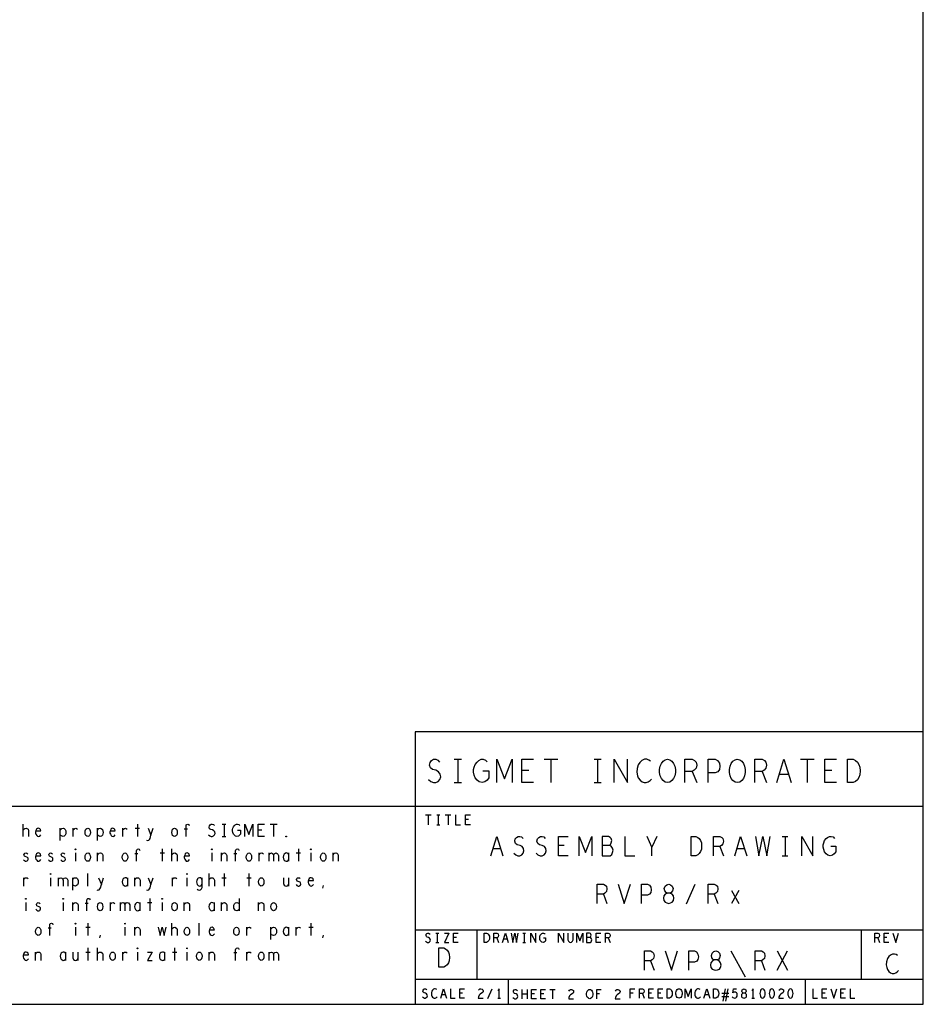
# Model space of a CAD drawing. Extents: x 17.4 to 50.4, y 21.5 to 42.5.
# Tile 9 of 12: x 43.1 to 50.4, y 21.5 to 29.4. Entities that reach past the tile are written whole.
import ezdxf

# ---------------------------------------------------------------- set-up
doc = ezdxf.new("R2010")
doc.units = 0
doc.layers.add('RVP8-TX_d_bas', color=2, linetype='CONTINUOUS')

msp = doc.modelspace()

# ---------------------------------------------------------------- linework, layer by layer
at = {"layer": 'RVP8-TX_d_bas'}
for points in [[(17.43, 21.495), (50.43, 21.495), (50.43, 42.495), (17.43, 42.495), (17.43, 21.495)], [(48.365, 23.285), (48.347, 23.288), (48.33, 23.301), (48.316, 23.319), (48.307, 23.341), (48.302, 23.366), (48.302, 23.392), (48.307, 23.417), (48.316, 23.439), (48.33, 23.457), (48.347, 23.47), (48.365, 23.473), (48.384, 23.47), (48.401, 23.457), (48.415, 23.439), (48.424, 23.417), (48.429, 23.392), (48.429, 23.366), (48.424, 23.341), (48.415, 23.319), (48.401, 23.301), (48.384, 23.288), (48.365, 23.285)], [(48.929, 23.285), (48.911, 23.288), (48.894, 23.301), (48.88, 23.319), (48.871, 23.341), (48.866, 23.366), (48.866, 23.392), (48.871, 23.417), (48.88, 23.439), (48.894, 23.457), (48.911, 23.47), (48.929, 23.473), (48.948, 23.47), (48.965, 23.457), (48.979, 23.439), (48.988, 23.417), (48.993, 23.392), (48.993, 23.366), (48.988, 23.341), (48.979, 23.319), (48.965, 23.301), (48.948, 23.288), (48.929, 23.285)], [(49.818, 23.285), (49.818, 23.473), (49.865, 23.473), (49.884, 23.464), (49.898, 23.451), (49.909, 23.432), (49.919, 23.41), (49.921, 23.379), (49.919, 23.348), (49.909, 23.326), (49.898, 23.307), (49.884, 23.294), (49.865, 23.285), (49.818, 23.285)], [(43.687, 22.85), (43.68, 22.852), (43.672, 22.858), (43.667, 22.87), (43.665, 22.883), (43.667, 22.897), (43.672, 22.908), (43.68, 22.915), (43.687, 22.917), (43.695, 22.915), (43.702, 22.908), (43.707, 22.897), (43.709, 22.883), (43.707, 22.87), (43.702, 22.858), (43.695, 22.852), (43.687, 22.85)], [(44.387, 22.85), (44.38, 22.852), (44.372, 22.858), (44.367, 22.87), (44.365, 22.883), (44.367, 22.897), (44.372, 22.908), (44.38, 22.915), (44.387, 22.917), (44.395, 22.915), (44.402, 22.908), (44.407, 22.897), (44.409, 22.883), (44.407, 22.87), (44.402, 22.858), (44.395, 22.852), (44.387, 22.85)], [(45.287, 22.847), (45.285, 22.848), (45.285, 22.852), (45.287, 22.853), (45.29, 22.852), (45.29, 22.848), (45.287, 22.847)], [(48.556, 22.695), (48.556, 22.851), (48.595, 22.851), (48.61, 22.843), (48.622, 22.833), (48.632, 22.817), (48.639, 22.799), (48.641, 22.773), (48.639, 22.747), (48.632, 22.729), (48.622, 22.713), (48.61, 22.703), (48.595, 22.695), (48.556, 22.695)], [(43.587, 22.743), (43.585, 22.745), (43.585, 22.748), (43.587, 22.75), (43.59, 22.748), (43.59, 22.745), (43.587, 22.743)], [(44.687, 22.743), (44.685, 22.745), (44.685, 22.748), (44.687, 22.75), (44.69, 22.748), (44.69, 22.745), (44.687, 22.743)], [(45.487, 22.743), (45.485, 22.745), (45.485, 22.748), (45.487, 22.75), (45.49, 22.748), (45.49, 22.745), (45.487, 22.743)], [(43.687, 22.65), (43.68, 22.652), (43.672, 22.658), (43.667, 22.67), (43.665, 22.683), (43.667, 22.697), (43.672, 22.708), (43.68, 22.715), (43.687, 22.717), (43.695, 22.715), (43.702, 22.708), (43.707, 22.697), (43.709, 22.683), (43.707, 22.67), (43.702, 22.658), (43.695, 22.652), (43.687, 22.65)], [(43.987, 22.65), (43.98, 22.652), (43.973, 22.658), (43.967, 22.67), (43.965, 22.683), (43.967, 22.697), (43.973, 22.708), (43.98, 22.715), (43.987, 22.717), (43.995, 22.715), (44.002, 22.708), (44.007, 22.697), (44.009, 22.683), (44.007, 22.67), (44.002, 22.658), (43.995, 22.652), (43.987, 22.65)], [(44.987, 22.65), (44.98, 22.652), (44.973, 22.658), (44.967, 22.67), (44.965, 22.683), (44.967, 22.697), (44.973, 22.708), (44.98, 22.715), (44.987, 22.717), (44.995, 22.715), (45.002, 22.708), (45.007, 22.697), (45.009, 22.683), (45.007, 22.67), (45.002, 22.658), (44.995, 22.652), (44.987, 22.65)], [(45.587, 22.65), (45.58, 22.652), (45.572, 22.658), (45.567, 22.67), (45.565, 22.683), (45.567, 22.697), (45.572, 22.708), (45.58, 22.715), (45.587, 22.717), (45.595, 22.715), (45.602, 22.708), (45.607, 22.697), (45.609, 22.683), (45.607, 22.67), (45.602, 22.658), (45.595, 22.652), (45.587, 22.65)], [(43.387, 22.543), (43.385, 22.545), (43.385, 22.548), (43.387, 22.55), (43.39, 22.548), (43.39, 22.545), (43.387, 22.543)], [(44.487, 22.543), (44.485, 22.545), (44.485, 22.548), (44.487, 22.55), (44.49, 22.548), (44.49, 22.545), (44.487, 22.543)], [(45.087, 22.45), (45.08, 22.452), (45.072, 22.458), (45.067, 22.47), (45.065, 22.483), (45.067, 22.497), (45.072, 22.508), (45.08, 22.515), (45.087, 22.517), (45.095, 22.515), (45.102, 22.508), (45.107, 22.497), (45.109, 22.483), (45.107, 22.47), (45.102, 22.458), (45.095, 22.452), (45.087, 22.45)], [(48.375, 22.31), (48.389, 22.313), (48.404, 22.32), (48.414, 22.333), (48.418, 22.352), (48.414, 22.37), (48.402, 22.385), (48.385, 22.393), (48.365, 22.393), (48.354, 22.398), (48.344, 22.411), (48.34, 22.43), (48.346, 22.448), (48.359, 22.461), (48.375, 22.466), (48.391, 22.461), (48.404, 22.448), (48.41, 22.43), (48.406, 22.411), (48.396, 22.398), (48.385, 22.393), (48.365, 22.393), (48.348, 22.385), (48.336, 22.37), (48.332, 22.352), (48.336, 22.333), (48.346, 22.32), (48.361, 22.313), (48.375, 22.31)], [(43.187, 22.343), (43.185, 22.345), (43.185, 22.348), (43.187, 22.35), (43.19, 22.348), (43.19, 22.345), (43.187, 22.343)], [(43.487, 22.343), (43.485, 22.345), (43.485, 22.348), (43.487, 22.35), (43.49, 22.348), (43.49, 22.345), (43.487, 22.343)], [(44.287, 22.343), (44.285, 22.345), (44.285, 22.348), (44.287, 22.35), (44.29, 22.348), (44.29, 22.345), (44.287, 22.343)], [(43.787, 22.25), (43.78, 22.252), (43.772, 22.258), (43.767, 22.27), (43.765, 22.283), (43.767, 22.297), (43.772, 22.308), (43.78, 22.315), (43.787, 22.317), (43.795, 22.315), (43.802, 22.308), (43.807, 22.297), (43.809, 22.283), (43.807, 22.27), (43.802, 22.258), (43.795, 22.252), (43.787, 22.25)], [(44.387, 22.25), (44.38, 22.252), (44.372, 22.258), (44.367, 22.27), (44.365, 22.283), (44.367, 22.297), (44.372, 22.308), (44.38, 22.315), (44.387, 22.317), (44.395, 22.315), (44.402, 22.308), (44.407, 22.297), (44.409, 22.283), (44.407, 22.27), (44.402, 22.258), (44.395, 22.252), (44.387, 22.25)], [(45.187, 22.25), (45.18, 22.252), (45.172, 22.258), (45.167, 22.27), (45.165, 22.283), (45.167, 22.297), (45.172, 22.308), (45.18, 22.315), (45.187, 22.317), (45.195, 22.315), (45.202, 22.308), (45.207, 22.297), (45.209, 22.283), (45.207, 22.27), (45.202, 22.258), (45.195, 22.252), (45.187, 22.25)], [(43.287, 22.05), (43.28, 22.052), (43.272, 22.058), (43.267, 22.07), (43.265, 22.083), (43.267, 22.097), (43.272, 22.108), (43.28, 22.115), (43.287, 22.117), (43.295, 22.115), (43.302, 22.108), (43.307, 22.097), (43.309, 22.083), (43.307, 22.07), (43.302, 22.058), (43.295, 22.052), (43.287, 22.05)], [(43.587, 22.143), (43.585, 22.145), (43.585, 22.148), (43.587, 22.15), (43.59, 22.148), (43.59, 22.145), (43.587, 22.143)], [(43.987, 22.143), (43.985, 22.145), (43.985, 22.148), (43.987, 22.15), (43.99, 22.148), (43.99, 22.145), (43.987, 22.143)], [(44.487, 22.05), (44.48, 22.052), (44.473, 22.058), (44.467, 22.07), (44.465, 22.083), (44.467, 22.097), (44.473, 22.108), (44.48, 22.115), (44.487, 22.117), (44.495, 22.115), (44.502, 22.108), (44.507, 22.097), (44.509, 22.083), (44.507, 22.07), (44.502, 22.058), (44.495, 22.052), (44.487, 22.05)], [(44.887, 22.05), (44.88, 22.052), (44.872, 22.058), (44.867, 22.07), (44.865, 22.083), (44.867, 22.097), (44.872, 22.108), (44.88, 22.115), (44.887, 22.117), (44.895, 22.115), (44.902, 22.108), (44.907, 22.097), (44.909, 22.083), (44.907, 22.07), (44.902, 22.058), (44.895, 22.052), (44.887, 22.05)], [(46.887, 21.995), (46.887, 22.07), (46.906, 22.07), (46.914, 22.066), (46.919, 22.061), (46.924, 22.054), (46.928, 22.045), (46.929, 22.032), (46.928, 22.02), (46.924, 22.011), (46.919, 22.004), (46.914, 21.999), (46.906, 21.995), (46.887, 21.995)], [(44.087, 21.943), (44.085, 21.945), (44.085, 21.948), (44.087, 21.95), (44.09, 21.948), (44.09, 21.945), (44.087, 21.943)], [(44.487, 21.943), (44.485, 21.945), (44.485, 21.948), (44.487, 21.95), (44.49, 21.948), (44.49, 21.945), (44.487, 21.943)], [(46.521, 21.795), (46.521, 21.951), (46.56, 21.951), (46.575, 21.943), (46.587, 21.933), (46.597, 21.917), (46.604, 21.899), (46.606, 21.873), (46.604, 21.847), (46.597, 21.829), (46.587, 21.813), (46.575, 21.803), (46.56, 21.795), (46.521, 21.795)], [(43.887, 21.85), (43.88, 21.852), (43.872, 21.858), (43.867, 21.87), (43.865, 21.883), (43.867, 21.897), (43.872, 21.908), (43.88, 21.915), (43.887, 21.917), (43.895, 21.915), (43.902, 21.908), (43.907, 21.897), (43.909, 21.883), (43.907, 21.87), (43.902, 21.858), (43.895, 21.852), (43.887, 21.85)], [(44.587, 21.85), (44.58, 21.852), (44.572, 21.858), (44.567, 21.87), (44.565, 21.883), (44.567, 21.897), (44.572, 21.908), (44.58, 21.915), (44.587, 21.917), (44.595, 21.915), (44.602, 21.908), (44.607, 21.897), (44.609, 21.883), (44.607, 21.87), (44.602, 21.858), (44.595, 21.852), (44.587, 21.85)], [(45.087, 21.85), (45.08, 21.852), (45.072, 21.858), (45.067, 21.87), (45.065, 21.883), (45.067, 21.897), (45.072, 21.908), (45.08, 21.915), (45.087, 21.917), (45.095, 21.915), (45.102, 21.908), (45.107, 21.897), (45.109, 21.883), (45.107, 21.87), (45.102, 21.858), (45.095, 21.852), (45.087, 21.85)], [(48.755, 21.77), (48.769, 21.773), (48.784, 21.78), (48.794, 21.793), (48.798, 21.812), (48.794, 21.83), (48.782, 21.845), (48.765, 21.853), (48.745, 21.853), (48.734, 21.858), (48.724, 21.871), (48.72, 21.89), (48.726, 21.908), (48.739, 21.921), (48.755, 21.926), (48.771, 21.921), (48.784, 21.908), (48.79, 21.89), (48.786, 21.871), (48.776, 21.858), (48.765, 21.853), (48.745, 21.853), (48.728, 21.845), (48.716, 21.83), (48.712, 21.812), (48.716, 21.793), (48.726, 21.78), (48.741, 21.773), (48.755, 21.77)], [(47.738, 21.54), (47.731, 21.541), (47.724, 21.546), (47.718, 21.554), (47.715, 21.562), (47.713, 21.572), (47.713, 21.582), (47.715, 21.592), (47.718, 21.601), (47.724, 21.609), (47.731, 21.614), (47.738, 21.615), (47.745, 21.614), (47.752, 21.609), (47.758, 21.601), (47.761, 21.592), (47.763, 21.582), (47.763, 21.572), (47.761, 21.562), (47.758, 21.554), (47.752, 21.546), (47.745, 21.541), (47.738, 21.54)], [(48.362, 21.545), (48.362, 21.62), (48.381, 21.62), (48.389, 21.616), (48.394, 21.611), (48.399, 21.604), (48.403, 21.595), (48.404, 21.582), (48.403, 21.57), (48.399, 21.561), (48.394, 21.554), (48.389, 21.549), (48.381, 21.545), (48.362, 21.545)], [(48.458, 21.545), (48.451, 21.546), (48.444, 21.551), (48.438, 21.559), (48.435, 21.568), (48.433, 21.578), (48.433, 21.588), (48.435, 21.598), (48.438, 21.606), (48.444, 21.614), (48.451, 21.619), (48.458, 21.62), (48.465, 21.619), (48.472, 21.614), (48.478, 21.606), (48.481, 21.598), (48.483, 21.588), (48.483, 21.578), (48.481, 21.568), (48.478, 21.559), (48.472, 21.551), (48.465, 21.546), (48.458, 21.545)], [(48.737, 21.545), (48.737, 21.62), (48.756, 21.62), (48.764, 21.616), (48.769, 21.611), (48.774, 21.604), (48.778, 21.595), (48.779, 21.582), (48.778, 21.57), (48.774, 21.561), (48.769, 21.554), (48.764, 21.549), (48.756, 21.545), (48.737, 21.545)], [(48.983, 21.545), (48.99, 21.546), (48.997, 21.55), (49.002, 21.556), (49.004, 21.565), (49.002, 21.574), (48.996, 21.581), (48.988, 21.585), (48.978, 21.585), (48.973, 21.588), (48.968, 21.594), (48.966, 21.602), (48.969, 21.611), (48.976, 21.618), (48.983, 21.62), (48.99, 21.618), (48.997, 21.611), (49, 21.602), (48.998, 21.594), (48.993, 21.588), (48.988, 21.585), (48.978, 21.585), (48.97, 21.581), (48.964, 21.574), (48.962, 21.565), (48.964, 21.556), (48.969, 21.55), (48.976, 21.546), (48.983, 21.545)], [(49.133, 21.62), (49.126, 21.618), (49.12, 21.611), (49.116, 21.604), (49.113, 21.594), (49.112, 21.582), (49.113, 21.571), (49.116, 21.561), (49.12, 21.554), (49.126, 21.547), (49.133, 21.545), (49.14, 21.547), (49.146, 21.554), (49.15, 21.561), (49.153, 21.571), (49.154, 21.582), (49.153, 21.594), (49.15, 21.604), (49.146, 21.611), (49.14, 21.618), (49.133, 21.62)], [(49.208, 21.62), (49.201, 21.618), (49.195, 21.611), (49.191, 21.604), (49.188, 21.594), (49.187, 21.582), (49.188, 21.571), (49.191, 21.561), (49.195, 21.554), (49.201, 21.547), (49.208, 21.545), (49.215, 21.547), (49.221, 21.554), (49.225, 21.561), (49.228, 21.571), (49.229, 21.582), (49.228, 21.594), (49.225, 21.604), (49.221, 21.611), (49.215, 21.618), (49.208, 21.62)], [(49.358, 21.62), (49.351, 21.618), (49.345, 21.611), (49.341, 21.604), (49.338, 21.594), (49.337, 21.582), (49.338, 21.571), (49.341, 21.561), (49.345, 21.554), (49.351, 21.547), (49.358, 21.545), (49.365, 21.547), (49.371, 21.554), (49.375, 21.561), (49.378, 21.571), (49.379, 21.582), (49.378, 21.594), (49.375, 21.604), (49.371, 21.611), (49.365, 21.618), (49.358, 21.62)]]:
    msp.add_lwpolyline(points, close=True, dxfattribs=at)
for points in [[(50.43, 23.695), (46.33, 23.695), (46.33, 21.495), (46.33, 21.495)], [(46.436, 23.31), (46.455, 23.294), (46.476, 23.285), (46.495, 23.285), (46.514, 23.294), (46.528, 23.31), (46.535, 23.332), (46.53, 23.354), (46.518, 23.373), (46.497, 23.385), (46.469, 23.392), (46.453, 23.404), (46.446, 23.426), (46.45, 23.448), (46.462, 23.464), (46.478, 23.473), (46.495, 23.473), (46.511, 23.467), (46.525, 23.451)], [(46.645, 23.473), (46.702, 23.473)], [(46.673, 23.473), (46.673, 23.285)], [(46.876, 23.379), (46.923, 23.379), (46.923, 23.323), (46.909, 23.304), (46.892, 23.291), (46.869, 23.285), (46.845, 23.291), (46.829, 23.304), (46.814, 23.323), (46.805, 23.345), (46.8, 23.37), (46.8, 23.392), (46.805, 23.41), (46.814, 23.432), (46.829, 23.451), (46.843, 23.464), (46.861, 23.473), (46.878, 23.473), (46.897, 23.467), (46.911, 23.454)], [(46.988, 23.285), (46.988, 23.473), (47.049, 23.316), (47.111, 23.473), (47.111, 23.285)], [(47.285, 23.285), (47.19, 23.285), (47.19, 23.473), (47.285, 23.473)], [(47.371, 23.473), (47.48, 23.473)], [(47.425, 23.473), (47.425, 23.285)], [(47.773, 23.473), (47.83, 23.473)], [(47.801, 23.473), (47.801, 23.285)], [(47.935, 23.285), (47.935, 23.473), (48.044, 23.285), (48.044, 23.473)], [(48.229, 23.457), (48.215, 23.467), (48.199, 23.473), (48.18, 23.473), (48.159, 23.464), (48.142, 23.448), (48.13, 23.429), (48.121, 23.398), (48.119, 23.37), (48.123, 23.341), (48.13, 23.323), (48.145, 23.304), (48.161, 23.291), (48.177, 23.285), (48.194, 23.285), (48.21, 23.291), (48.225, 23.301), (48.236, 23.313)], [(48.506, 23.285), (48.506, 23.473), (48.565, 23.473), (48.584, 23.464), (48.596, 23.451), (48.601, 23.426), (48.596, 23.401), (48.582, 23.385), (48.565, 23.376), (48.506, 23.376)], [(48.694, 23.285), (48.694, 23.473), (48.751, 23.473), (48.77, 23.464), (48.784, 23.442), (48.789, 23.417), (48.784, 23.392), (48.772, 23.373), (48.751, 23.363), (48.694, 23.363)], [(49.07, 23.285), (49.07, 23.473), (49.129, 23.473), (49.148, 23.464), (49.16, 23.451), (49.165, 23.426), (49.16, 23.401), (49.146, 23.385), (49.129, 23.376), (49.07, 23.376)], [(49.247, 23.285), (49.305, 23.473), (49.364, 23.285)], [(49.439, 23.473), (49.548, 23.473)], [(49.493, 23.473), (49.493, 23.285)], [(49.729, 23.285), (49.634, 23.285), (49.634, 23.473), (49.729, 23.473)], [(47.247, 23.382), (47.19, 23.382)], [(48.565, 23.376), (48.601, 23.285)], [(49.129, 23.376), (49.165, 23.285)], [(49.691, 23.382), (49.634, 23.382)], [(49.343, 23.351), (49.268, 23.351)], [(46.645, 23.285), (46.702, 23.285)], [(47.773, 23.285), (47.83, 23.285)], [(40.43, 21.495), (40.43, 23.095), (44.23, 23.095), (50.43, 23.095)], [(46.412, 23.025), (46.458, 23.025)], [(46.435, 23.025), (46.435, 22.945)], [(46.503, 23.025), (46.527, 23.025)], [(46.515, 23.025), (46.515, 22.945)], [(46.572, 23.025), (46.618, 23.025)], [(46.595, 23.025), (46.595, 22.945)], [(46.655, 23.025), (46.655, 22.945), (46.695, 22.945)], [(46.775, 22.945), (46.735, 22.945), (46.735, 23.025), (46.775, 23.025)], [(46.759, 22.986), (46.735, 22.986)], [(43.166, 22.85), (43.166, 22.95)], [(43.166, 22.902), (43.172, 22.91), (43.179, 22.915), (43.189, 22.917), (43.196, 22.915), (43.205, 22.908), (43.209, 22.898), (43.209, 22.85)], [(43.269, 22.895), (43.309, 22.895), (43.305, 22.907), (43.299, 22.913), (43.29, 22.917), (43.281, 22.915), (43.274, 22.91), (43.269, 22.898), (43.266, 22.888), (43.266, 22.878), (43.269, 22.868), (43.275, 22.858), (43.282, 22.852), (43.291, 22.85), (43.3, 22.853), (43.309, 22.863)], [(43.465, 22.817), (43.465, 22.917)], [(43.465, 22.902), (43.471, 22.91), (43.477, 22.915), (43.487, 22.917), (43.496, 22.915), (43.505, 22.907), (43.509, 22.895), (43.51, 22.883), (43.509, 22.872), (43.505, 22.86), (43.497, 22.853), (43.487, 22.85), (43.479, 22.852), (43.47, 22.857), (43.465, 22.863)], [(43.57, 22.85), (43.57, 22.917)], [(43.57, 22.903), (43.576, 22.91), (43.582, 22.915), (43.591, 22.917), (43.597, 22.915), (43.605, 22.91)], [(43.765, 22.817), (43.765, 22.917)], [(43.765, 22.902), (43.771, 22.91), (43.777, 22.915), (43.787, 22.917), (43.796, 22.915), (43.805, 22.907), (43.809, 22.895), (43.81, 22.883), (43.809, 22.872), (43.805, 22.86), (43.797, 22.853), (43.787, 22.85), (43.779, 22.852), (43.77, 22.857), (43.765, 22.863)], [(43.869, 22.895), (43.909, 22.895), (43.905, 22.907), (43.899, 22.913), (43.89, 22.917), (43.881, 22.915), (43.874, 22.91), (43.869, 22.898), (43.866, 22.888), (43.866, 22.878), (43.869, 22.868), (43.875, 22.858), (43.882, 22.852), (43.891, 22.85), (43.9, 22.853), (43.909, 22.863)], [(43.97, 22.85), (43.97, 22.917)], [(43.97, 22.903), (43.976, 22.91), (43.982, 22.915), (43.991, 22.917), (43.997, 22.915), (44.005, 22.91)], [(44.07, 22.917), (44.105, 22.917)], [(44.087, 22.95), (44.087, 22.85)], [(44.161, 22.82), (44.169, 22.817), (44.179, 22.82), (44.185, 22.827), (44.19, 22.835), (44.197, 22.862), (44.214, 22.917)], [(44.174, 22.917), (44.197, 22.862)], [(44.491, 22.91), (44.466, 22.91)], [(44.48, 22.85), (44.48, 22.935), (44.482, 22.943), (44.487, 22.948), (44.495, 22.95), (44.502, 22.947), (44.506, 22.938)], [(44.661, 22.863), (44.671, 22.855), (44.682, 22.85), (44.692, 22.85), (44.702, 22.855), (44.71, 22.863), (44.714, 22.875), (44.711, 22.887), (44.705, 22.897), (44.694, 22.903), (44.679, 22.907), (44.67, 22.913), (44.666, 22.925), (44.669, 22.937), (44.675, 22.945), (44.684, 22.95), (44.692, 22.95), (44.701, 22.947), (44.709, 22.938)], [(44.772, 22.95), (44.802, 22.95)], [(44.787, 22.95), (44.787, 22.85)], [(44.895, 22.9), (44.92, 22.9), (44.92, 22.87), (44.912, 22.86), (44.904, 22.853), (44.891, 22.85), (44.879, 22.853), (44.87, 22.86), (44.863, 22.87), (44.857, 22.882), (44.855, 22.895), (44.855, 22.907), (44.857, 22.917), (44.863, 22.928), (44.87, 22.938), (44.877, 22.945), (44.887, 22.95), (44.896, 22.95), (44.906, 22.947), (44.914, 22.94)], [(44.955, 22.85), (44.955, 22.95), (44.987, 22.867), (45.02, 22.95), (45.02, 22.85)], [(45.113, 22.85), (45.062, 22.85), (45.062, 22.95), (45.113, 22.95)], [(45.092, 22.902), (45.062, 22.902)], [(45.159, 22.95), (45.216, 22.95)], [(45.187, 22.95), (45.187, 22.85)], [(46.503, 22.945), (46.527, 22.945)], [(44.772, 22.85), (44.802, 22.85)], [(46.939, 22.695), (46.987, 22.851), (47.036, 22.695)], [(47.126, 22.716), (47.141, 22.703), (47.159, 22.695), (47.174, 22.695), (47.19, 22.703), (47.202, 22.716), (47.207, 22.734), (47.204, 22.752), (47.194, 22.768), (47.176, 22.778), (47.153, 22.783), (47.139, 22.794), (47.133, 22.812), (47.137, 22.83), (47.147, 22.843), (47.161, 22.851), (47.174, 22.851), (47.188, 22.846), (47.2, 22.833)], [(47.305, 22.716), (47.32, 22.703), (47.338, 22.695), (47.353, 22.695), (47.369, 22.703), (47.381, 22.716), (47.386, 22.734), (47.383, 22.752), (47.373, 22.768), (47.355, 22.778), (47.332, 22.783), (47.318, 22.794), (47.312, 22.812), (47.316, 22.83), (47.326, 22.843), (47.34, 22.851), (47.353, 22.851), (47.367, 22.846), (47.379, 22.833)], [(47.564, 22.695), (47.485, 22.695), (47.485, 22.851), (47.564, 22.851)], [(47.653, 22.695), (47.653, 22.851), (47.703, 22.721), (47.754, 22.851), (47.754, 22.695)], [(47.898, 22.778), (47.906, 22.786), (47.912, 22.799), (47.916, 22.817), (47.912, 22.833), (47.904, 22.843), (47.89, 22.851), (47.838, 22.851), (47.838, 22.695), (47.902, 22.695), (47.916, 22.705), (47.923, 22.721), (47.927, 22.739), (47.923, 22.757), (47.912, 22.773), (47.898, 22.778), (47.838, 22.778)], [(48.022, 22.851), (48.022, 22.695), (48.101, 22.695)], [(48.24, 22.695), (48.24, 22.765), (48.201, 22.851)], [(48.28, 22.851), (48.24, 22.765)], [(48.738, 22.695), (48.738, 22.851), (48.787, 22.851), (48.803, 22.843), (48.813, 22.833), (48.817, 22.812), (48.813, 22.791), (48.801, 22.778), (48.787, 22.77), (48.738, 22.77)], [(48.908, 22.695), (48.956, 22.851), (49.005, 22.695)], [(49.077, 22.851), (49.104, 22.695), (49.135, 22.851), (49.167, 22.695), (49.194, 22.851)], [(49.291, 22.851), (49.338, 22.851)], [(49.314, 22.851), (49.314, 22.695)], [(49.449, 22.695), (49.449, 22.851), (49.538, 22.695), (49.538, 22.851)], [(49.684, 22.773), (49.723, 22.773), (49.723, 22.726), (49.712, 22.711), (49.698, 22.7), (49.678, 22.695), (49.659, 22.7), (49.645, 22.711), (49.633, 22.726), (49.626, 22.744), (49.622, 22.765), (49.622, 22.783), (49.626, 22.799), (49.633, 22.817), (49.645, 22.833), (49.657, 22.843), (49.672, 22.851), (49.686, 22.851), (49.702, 22.846), (49.713, 22.835), (49.713, 22.835)], [(44.08, 22.65), (44.08, 22.735), (44.082, 22.743), (44.087, 22.748), (44.095, 22.75), (44.102, 22.747), (44.106, 22.738)], [(44.287, 22.75), (44.287, 22.65)], [(44.366, 22.65), (44.366, 22.75)], [(44.88, 22.65), (44.88, 22.735), (44.882, 22.743), (44.887, 22.748), (44.895, 22.75), (44.902, 22.747), (44.906, 22.738)], [(45.387, 22.75), (45.387, 22.65)], [(47.019, 22.75), (46.956, 22.75)], [(47.532, 22.776), (47.485, 22.776)], [(48.787, 22.77), (48.817, 22.695)], [(48.988, 22.75), (48.925, 22.75)], [(43.169, 22.662), (43.175, 22.655), (43.184, 22.65), (43.191, 22.65), (43.199, 22.653), (43.204, 22.658), (43.206, 22.665), (43.205, 22.675), (43.2, 22.68), (43.177, 22.69), (43.172, 22.702), (43.175, 22.71), (43.18, 22.715), (43.187, 22.717), (43.195, 22.715), (43.202, 22.71)], [(43.269, 22.695), (43.309, 22.695), (43.305, 22.707), (43.299, 22.713), (43.29, 22.717), (43.281, 22.715), (43.274, 22.71), (43.269, 22.698), (43.266, 22.688), (43.266, 22.678), (43.269, 22.668), (43.275, 22.658), (43.282, 22.652), (43.291, 22.65), (43.3, 22.653), (43.309, 22.663)], [(43.369, 22.662), (43.375, 22.655), (43.384, 22.65), (43.391, 22.65), (43.399, 22.653), (43.404, 22.658), (43.406, 22.665), (43.405, 22.675), (43.4, 22.68), (43.377, 22.69), (43.372, 22.702), (43.375, 22.71), (43.38, 22.715), (43.387, 22.717), (43.395, 22.715), (43.402, 22.71)], [(43.469, 22.662), (43.475, 22.655), (43.484, 22.65), (43.491, 22.65), (43.499, 22.653), (43.504, 22.658), (43.506, 22.665), (43.505, 22.675), (43.5, 22.68), (43.477, 22.69), (43.473, 22.702), (43.475, 22.71), (43.48, 22.715), (43.487, 22.717), (43.495, 22.715), (43.502, 22.71)], [(43.587, 22.717), (43.587, 22.65)], [(43.766, 22.65), (43.766, 22.717)], [(43.766, 22.7), (43.771, 22.708), (43.779, 22.715), (43.789, 22.717), (43.797, 22.715), (43.805, 22.708), (43.809, 22.697), (43.809, 22.65)], [(44.091, 22.71), (44.066, 22.71)], [(44.27, 22.717), (44.305, 22.717)], [(44.366, 22.702), (44.372, 22.71), (44.379, 22.715), (44.389, 22.717), (44.396, 22.715), (44.405, 22.708), (44.409, 22.698), (44.409, 22.65)], [(44.469, 22.695), (44.509, 22.695), (44.505, 22.707), (44.499, 22.713), (44.49, 22.717), (44.481, 22.715), (44.474, 22.71), (44.469, 22.698), (44.466, 22.688), (44.466, 22.678), (44.469, 22.668), (44.475, 22.658), (44.482, 22.652), (44.491, 22.65), (44.5, 22.653), (44.509, 22.663)], [(44.687, 22.717), (44.687, 22.65)], [(44.766, 22.65), (44.766, 22.717)], [(44.766, 22.7), (44.771, 22.708), (44.779, 22.715), (44.789, 22.717), (44.797, 22.715), (44.805, 22.708), (44.809, 22.697), (44.809, 22.65)], [(44.891, 22.71), (44.866, 22.71)], [(45.07, 22.65), (45.07, 22.717)], [(45.07, 22.703), (45.076, 22.71), (45.082, 22.715), (45.091, 22.717), (45.097, 22.715), (45.105, 22.71)], [(45.15, 22.65), (45.15, 22.717)], [(45.15, 22.698), (45.154, 22.707), (45.16, 22.713), (45.169, 22.717), (45.177, 22.713), (45.184, 22.707), (45.187, 22.698), (45.187, 22.65)], [(45.187, 22.698), (45.191, 22.707), (45.197, 22.713), (45.206, 22.717), (45.215, 22.713), (45.221, 22.707), (45.225, 22.697), (45.225, 22.65)], [(45.31, 22.705), (45.305, 22.712), (45.297, 22.715), (45.289, 22.717), (45.28, 22.713), (45.272, 22.707), (45.267, 22.697), (45.265, 22.683), (45.267, 22.67), (45.272, 22.66), (45.28, 22.653), (45.289, 22.65), (45.297, 22.652), (45.305, 22.657), (45.31, 22.663)], [(45.31, 22.65), (45.31, 22.717)], [(45.37, 22.717), (45.405, 22.717)], [(45.487, 22.717), (45.487, 22.65)], [(45.666, 22.65), (45.666, 22.717)], [(45.666, 22.7), (45.671, 22.708), (45.679, 22.715), (45.689, 22.717), (45.697, 22.715), (45.705, 22.708), (45.709, 22.697), (45.709, 22.65)], [(49.291, 22.695), (49.338, 22.695)], [(43.17, 22.45), (43.17, 22.517)], [(43.17, 22.503), (43.176, 22.51), (43.182, 22.515), (43.191, 22.517), (43.197, 22.515), (43.205, 22.51)], [(43.387, 22.517), (43.387, 22.45)], [(43.45, 22.45), (43.45, 22.517)], [(43.45, 22.498), (43.454, 22.507), (43.46, 22.513), (43.469, 22.517), (43.477, 22.513), (43.484, 22.507), (43.487, 22.498), (43.487, 22.45)], [(43.487, 22.498), (43.491, 22.507), (43.497, 22.513), (43.506, 22.517), (43.515, 22.513), (43.521, 22.507), (43.525, 22.497), (43.525, 22.45)], [(43.565, 22.417), (43.565, 22.517)], [(43.565, 22.502), (43.571, 22.51), (43.577, 22.515), (43.587, 22.517), (43.596, 22.515), (43.605, 22.507), (43.609, 22.495), (43.61, 22.483), (43.609, 22.472), (43.605, 22.46), (43.597, 22.453), (43.587, 22.45), (43.579, 22.452), (43.57, 22.457), (43.565, 22.463)], [(43.687, 22.45), (43.687, 22.55)], [(43.761, 22.42), (43.769, 22.417), (43.779, 22.42), (43.785, 22.427), (43.79, 22.435), (43.797, 22.462), (43.814, 22.517)], [(43.774, 22.517), (43.797, 22.462)], [(44.01, 22.505), (44.005, 22.512), (43.997, 22.515), (43.989, 22.517), (43.98, 22.513), (43.973, 22.507), (43.967, 22.497), (43.965, 22.483), (43.967, 22.47), (43.973, 22.46), (43.98, 22.453), (43.989, 22.45), (43.997, 22.452), (44.005, 22.457), (44.01, 22.463)], [(44.01, 22.45), (44.01, 22.517)], [(44.066, 22.45), (44.066, 22.517)], [(44.066, 22.5), (44.071, 22.508), (44.079, 22.515), (44.089, 22.517), (44.097, 22.515), (44.105, 22.508), (44.109, 22.497), (44.109, 22.45)], [(44.161, 22.42), (44.169, 22.417), (44.179, 22.42), (44.185, 22.427), (44.19, 22.435), (44.197, 22.462), (44.214, 22.517)], [(44.174, 22.517), (44.197, 22.462)], [(44.37, 22.45), (44.37, 22.517)], [(44.37, 22.503), (44.376, 22.51), (44.382, 22.515), (44.391, 22.517), (44.397, 22.515), (44.405, 22.51)], [(44.487, 22.517), (44.487, 22.45)], [(44.61, 22.503), (44.605, 22.51), (44.597, 22.515), (44.589, 22.517), (44.579, 22.513), (44.572, 22.507), (44.567, 22.495), (44.565, 22.483), (44.566, 22.473), (44.571, 22.462), (44.579, 22.453), (44.589, 22.45), (44.596, 22.452), (44.605, 22.458), (44.61, 22.465)], [(44.57, 22.425), (44.579, 22.418), (44.589, 22.417), (44.597, 22.418), (44.605, 22.427), (44.61, 22.438), (44.61, 22.517)], [(44.666, 22.45), (44.666, 22.55)], [(44.666, 22.502), (44.672, 22.51), (44.679, 22.515), (44.689, 22.517), (44.696, 22.515), (44.705, 22.508), (44.709, 22.498), (44.709, 22.45)], [(44.77, 22.517), (44.805, 22.517)], [(44.787, 22.55), (44.787, 22.45)], [(44.97, 22.517), (45.005, 22.517)], [(44.987, 22.55), (44.987, 22.45)], [(45.266, 22.517), (45.266, 22.47), (45.271, 22.458), (45.279, 22.452), (45.287, 22.45), (45.296, 22.452), (45.304, 22.458), (45.309, 22.47)], [(45.309, 22.45), (45.309, 22.517)], [(45.369, 22.462), (45.375, 22.455), (45.384, 22.45), (45.391, 22.45), (45.399, 22.453), (45.404, 22.458), (45.406, 22.465), (45.405, 22.475), (45.4, 22.48), (45.377, 22.49), (45.372, 22.502), (45.375, 22.51), (45.38, 22.515), (45.387, 22.517), (45.395, 22.515), (45.402, 22.51)], [(45.469, 22.495), (45.509, 22.495), (45.505, 22.507), (45.499, 22.513), (45.49, 22.517), (45.481, 22.515), (45.474, 22.51), (45.469, 22.498), (45.466, 22.488), (45.466, 22.478), (45.469, 22.468), (45.475, 22.458), (45.482, 22.452), (45.491, 22.45), (45.5, 22.453), (45.509, 22.463)], [(45.585, 22.432), (45.59, 22.453)], [(47.799, 22.31), (47.799, 22.466), (47.848, 22.466), (47.863, 22.458), (47.873, 22.448), (47.877, 22.427), (47.873, 22.406), (47.861, 22.393), (47.848, 22.385), (47.799, 22.385)], [(47.968, 22.466), (48.017, 22.31), (48.066, 22.466)], [(48.157, 22.31), (48.157, 22.466), (48.204, 22.466), (48.219, 22.458), (48.231, 22.44), (48.235, 22.419), (48.231, 22.398), (48.221, 22.383), (48.204, 22.375), (48.157, 22.375)], [(48.519, 22.305), (48.589, 22.466)], [(48.694, 22.31), (48.694, 22.466), (48.743, 22.466), (48.758, 22.458), (48.768, 22.448), (48.772, 22.427), (48.768, 22.406), (48.756, 22.393), (48.743, 22.385), (48.694, 22.385)], [(43.68, 22.25), (43.68, 22.335), (43.682, 22.343), (43.687, 22.348), (43.695, 22.35), (43.702, 22.347), (43.706, 22.338)], [(44.187, 22.35), (44.187, 22.25)], [(44.91, 22.35), (44.91, 22.25)], [(47.848, 22.385), (47.877, 22.31)], [(48.743, 22.385), (48.772, 22.31)], [(48.883, 22.414), (48.941, 22.31)], [(48.941, 22.414), (48.883, 22.31)], [(43.187, 22.317), (43.187, 22.25)], [(43.269, 22.262), (43.275, 22.255), (43.284, 22.25), (43.291, 22.25), (43.299, 22.253), (43.304, 22.258), (43.306, 22.265), (43.305, 22.275), (43.3, 22.28), (43.277, 22.29), (43.272, 22.302), (43.275, 22.31), (43.28, 22.315), (43.287, 22.317), (43.295, 22.315), (43.302, 22.31)], [(43.487, 22.317), (43.487, 22.25)], [(43.566, 22.25), (43.566, 22.317)], [(43.566, 22.3), (43.571, 22.308), (43.579, 22.315), (43.589, 22.317), (43.597, 22.315), (43.605, 22.308), (43.609, 22.297), (43.609, 22.25)], [(43.691, 22.31), (43.666, 22.31)], [(43.87, 22.25), (43.87, 22.317)], [(43.87, 22.303), (43.876, 22.31), (43.882, 22.315), (43.891, 22.317), (43.897, 22.315), (43.905, 22.31)], [(43.95, 22.25), (43.95, 22.317)], [(43.95, 22.298), (43.954, 22.307), (43.96, 22.313), (43.969, 22.317), (43.977, 22.313), (43.984, 22.307), (43.987, 22.298), (43.987, 22.25)], [(43.987, 22.298), (43.991, 22.307), (43.997, 22.313), (44.006, 22.317), (44.015, 22.313), (44.021, 22.307), (44.025, 22.297), (44.025, 22.25)], [(44.11, 22.305), (44.105, 22.312), (44.097, 22.315), (44.089, 22.317), (44.08, 22.313), (44.072, 22.307), (44.067, 22.297), (44.065, 22.283), (44.067, 22.27), (44.072, 22.26), (44.08, 22.253), (44.089, 22.25), (44.097, 22.252), (44.105, 22.257), (44.11, 22.263)], [(44.11, 22.25), (44.11, 22.317)], [(44.17, 22.317), (44.205, 22.317)], [(44.287, 22.317), (44.287, 22.25)], [(44.466, 22.25), (44.466, 22.317)], [(44.466, 22.3), (44.471, 22.308), (44.479, 22.315), (44.489, 22.317), (44.497, 22.315), (44.505, 22.308), (44.509, 22.297), (44.509, 22.25)], [(44.71, 22.305), (44.705, 22.312), (44.697, 22.315), (44.689, 22.317), (44.68, 22.313), (44.672, 22.307), (44.667, 22.297), (44.665, 22.283), (44.667, 22.27), (44.672, 22.26), (44.68, 22.253), (44.689, 22.25), (44.697, 22.252), (44.705, 22.257), (44.71, 22.263)], [(44.71, 22.25), (44.71, 22.317)], [(44.766, 22.25), (44.766, 22.317)], [(44.766, 22.3), (44.771, 22.308), (44.779, 22.315), (44.789, 22.317), (44.797, 22.315), (44.805, 22.308), (44.809, 22.297), (44.809, 22.25)], [(44.91, 22.265), (44.905, 22.257), (44.897, 22.252), (44.889, 22.25), (44.879, 22.253), (44.871, 22.262), (44.866, 22.272), (44.865, 22.283), (44.866, 22.295), (44.871, 22.305), (44.879, 22.313), (44.889, 22.317), (44.897, 22.315), (44.904, 22.312), (44.91, 22.305)], [(45.066, 22.25), (45.066, 22.317)], [(45.066, 22.3), (45.071, 22.308), (45.079, 22.315), (45.089, 22.317), (45.097, 22.315), (45.105, 22.308), (45.109, 22.297), (45.109, 22.25)], [(43.391, 22.11), (43.366, 22.11)], [(43.38, 22.05), (43.38, 22.135), (43.382, 22.143), (43.387, 22.148), (43.395, 22.15), (43.402, 22.147), (43.406, 22.138)], [(43.587, 22.117), (43.587, 22.05)], [(43.67, 22.117), (43.705, 22.117)], [(43.687, 22.15), (43.687, 22.05)], [(43.987, 22.117), (43.987, 22.05)], [(44.066, 22.05), (44.066, 22.117)], [(44.066, 22.1), (44.071, 22.108), (44.079, 22.115), (44.089, 22.117), (44.097, 22.115), (44.105, 22.108), (44.109, 22.097), (44.109, 22.05)], [(44.256, 22.117), (44.271, 22.05), (44.287, 22.117), (44.304, 22.05), (44.319, 22.117)], [(44.366, 22.05), (44.366, 22.15)], [(44.366, 22.102), (44.372, 22.11), (44.379, 22.115), (44.389, 22.117), (44.396, 22.115), (44.405, 22.108), (44.409, 22.098), (44.409, 22.05)], [(44.587, 22.05), (44.587, 22.15)], [(44.669, 22.095), (44.709, 22.095), (44.705, 22.107), (44.699, 22.113), (44.69, 22.117), (44.681, 22.115), (44.674, 22.11), (44.669, 22.098), (44.666, 22.088), (44.666, 22.078), (44.669, 22.068), (44.675, 22.058), (44.682, 22.052), (44.691, 22.05), (44.7, 22.053), (44.709, 22.063)], [(44.97, 22.05), (44.97, 22.117)], [(44.97, 22.103), (44.976, 22.11), (44.982, 22.115), (44.991, 22.117), (44.997, 22.115), (45.005, 22.11)], [(45.165, 22.017), (45.165, 22.117)], [(45.165, 22.102), (45.171, 22.11), (45.177, 22.115), (45.187, 22.117), (45.196, 22.115), (45.205, 22.107), (45.209, 22.095), (45.21, 22.083), (45.209, 22.072), (45.205, 22.06), (45.197, 22.053), (45.187, 22.05), (45.179, 22.052), (45.17, 22.057), (45.165, 22.063)], [(45.31, 22.105), (45.305, 22.112), (45.297, 22.115), (45.289, 22.117), (45.28, 22.113), (45.272, 22.107), (45.267, 22.097), (45.265, 22.083), (45.267, 22.07), (45.272, 22.06), (45.28, 22.053), (45.289, 22.05), (45.297, 22.052), (45.305, 22.057), (45.31, 22.063)], [(45.31, 22.05), (45.31, 22.117)], [(45.37, 22.05), (45.37, 22.117)], [(45.37, 22.103), (45.376, 22.11), (45.382, 22.115), (45.391, 22.117), (45.397, 22.115), (45.405, 22.11)], [(45.47, 22.117), (45.505, 22.117)], [(45.487, 22.15), (45.487, 22.05)], [(43.785, 22.032), (43.79, 22.053)], [(45.585, 22.032), (45.59, 22.053)], [(46.33, 22.095), (50.43, 22.095)], [(46.413, 22.005), (46.421, 21.999), (46.429, 21.995), (46.437, 21.995), (46.444, 21.999), (46.45, 22.005), (46.453, 22.014), (46.451, 22.022), (46.446, 22.03), (46.438, 22.035), (46.426, 22.038), (46.42, 22.042), (46.417, 22.051), (46.419, 22.06), (46.424, 22.066), (46.43, 22.07), (46.437, 22.07), (46.443, 22.068), (46.449, 22.061)], [(46.497, 22.07), (46.519, 22.07)], [(46.508, 22.07), (46.508, 21.995)], [(46.565, 22.07), (46.601, 22.07), (46.565, 21.995), (46.601, 21.995)], [(46.677, 21.995), (46.639, 21.995), (46.639, 22.07), (46.677, 22.07)], [(46.662, 22.034), (46.639, 22.034), (46.639, 22.034)], [(46.83, 21.695), (46.83, 22.095)], [(46.964, 21.995), (46.964, 22.07), (46.988, 22.07), (46.995, 22.066), (47, 22.061), (47.002, 22.051), (47, 22.041), (46.994, 22.035), (46.988, 22.031), (46.964, 22.031)], [(46.988, 22.031), (47.002, 21.995)], [(47.035, 21.995), (47.058, 22.07), (47.081, 21.995)], [(47.105, 22.07), (47.118, 21.995), (47.133, 22.07), (47.148, 21.995), (47.161, 22.07)], [(47.197, 22.07), (47.219, 22.07)], [(47.208, 22.07), (47.208, 21.995)], [(47.262, 21.995), (47.262, 22.07), (47.304, 21.995), (47.304, 22.07)], [(47.364, 22.032), (47.382, 22.032), (47.382, 22.01), (47.377, 22.002), (47.37, 21.997), (47.361, 21.995), (47.351, 21.997), (47.345, 22.002), (47.339, 22.01), (47.336, 22.019), (47.334, 22.029), (47.334, 22.038), (47.336, 22.045), (47.339, 22.054), (47.345, 22.061), (47.351, 22.066), (47.358, 22.07), (47.365, 22.07), (47.372, 22.068), (47.378, 22.062)], [(47.487, 21.995), (47.487, 22.07), (47.529, 21.995), (47.529, 22.07)], [(47.562, 22.07), (47.562, 22.016), (47.566, 22.005), (47.574, 21.997), (47.583, 21.995), (47.592, 21.997), (47.6, 22.005), (47.604, 22.016), (47.604, 22.07)], [(47.634, 21.995), (47.634, 22.07), (47.658, 22.008), (47.682, 22.07), (47.682, 21.995)], [(47.74, 22.035), (47.744, 22.039), (47.747, 22.045), (47.749, 22.054), (47.747, 22.061), (47.743, 22.066), (47.737, 22.07), (47.712, 22.07), (47.712, 21.995), (47.742, 21.995), (47.749, 22), (47.753, 22.008), (47.754, 22.016), (47.753, 22.025), (47.747, 22.032), (47.74, 22.035), (47.712, 22.035)], [(47.827, 21.995), (47.789, 21.995), (47.789, 22.07), (47.827, 22.07)], [(47.812, 22.034), (47.789, 22.034)], [(47.864, 21.995), (47.864, 22.07), (47.888, 22.07), (47.895, 22.066), (47.9, 22.061), (47.902, 22.051), (47.9, 22.041), (47.894, 22.035), (47.888, 22.031), (47.864, 22.031)], [(47.888, 22.031), (47.902, 21.995)], [(49.93, 21.695), (49.93, 22.095), (49.93, 22.095)], [(50.039, 21.995), (50.039, 22.07), (50.063, 22.07), (50.07, 22.066), (50.075, 22.061), (50.077, 22.051), (50.075, 22.041), (50.069, 22.035), (50.063, 22.031), (50.039, 22.031)], [(50.063, 22.031), (50.077, 21.995)], [(50.152, 21.995), (50.114, 21.995), (50.114, 22.07), (50.152, 22.07)], [(50.137, 22.034), (50.114, 22.034)], [(50.185, 22.07), (50.208, 21.995), (50.231, 22.07)], [(43.687, 21.95), (43.687, 21.85)], [(43.766, 21.85), (43.766, 21.95)], [(44.387, 21.95), (44.387, 21.85)], [(44.88, 21.85), (44.88, 21.935), (44.882, 21.943), (44.887, 21.948), (44.895, 21.95), (44.902, 21.947), (44.906, 21.938)], [(46.497, 21.995), (46.519, 21.995)], [(47.073, 22.021), (47.043, 22.021)], [(47.197, 21.995), (47.219, 21.995)], [(43.169, 21.895), (43.209, 21.895), (43.205, 21.907), (43.199, 21.913), (43.19, 21.917), (43.181, 21.915), (43.174, 21.91), (43.169, 21.898), (43.166, 21.888), (43.166, 21.878), (43.169, 21.868), (43.175, 21.858), (43.182, 21.852), (43.191, 21.85), (43.2, 21.853), (43.209, 21.863)], [(43.266, 21.85), (43.266, 21.917)], [(43.266, 21.9), (43.271, 21.908), (43.279, 21.915), (43.289, 21.917), (43.297, 21.915), (43.305, 21.908), (43.309, 21.897), (43.309, 21.85)], [(43.51, 21.905), (43.505, 21.912), (43.497, 21.915), (43.489, 21.917), (43.48, 21.913), (43.473, 21.907), (43.467, 21.897), (43.465, 21.883), (43.467, 21.87), (43.473, 21.86), (43.48, 21.853), (43.489, 21.85), (43.497, 21.852), (43.505, 21.857), (43.51, 21.863)], [(43.51, 21.85), (43.51, 21.917)], [(43.566, 21.917), (43.566, 21.87), (43.571, 21.858), (43.579, 21.852), (43.587, 21.85), (43.596, 21.852), (43.604, 21.858), (43.609, 21.87)], [(43.609, 21.85), (43.609, 21.917)], [(43.67, 21.917), (43.705, 21.917)], [(43.766, 21.902), (43.772, 21.91), (43.779, 21.915), (43.789, 21.917), (43.796, 21.915), (43.805, 21.908), (43.809, 21.898), (43.809, 21.85)], [(43.97, 21.85), (43.97, 21.917)], [(43.97, 21.903), (43.976, 21.91), (43.982, 21.915), (43.991, 21.917), (43.997, 21.915), (44.005, 21.91)], [(44.087, 21.917), (44.087, 21.85)], [(44.169, 21.917), (44.206, 21.917), (44.169, 21.85), (44.206, 21.85)], [(44.31, 21.905), (44.305, 21.912), (44.297, 21.915), (44.289, 21.917), (44.28, 21.913), (44.272, 21.907), (44.267, 21.897), (44.265, 21.883), (44.267, 21.87), (44.272, 21.86), (44.28, 21.853), (44.289, 21.85), (44.297, 21.852), (44.305, 21.857), (44.31, 21.863)], [(44.31, 21.85), (44.31, 21.917)], [(44.37, 21.917), (44.405, 21.917)], [(44.487, 21.917), (44.487, 21.85)], [(44.666, 21.85), (44.666, 21.917)], [(44.666, 21.9), (44.671, 21.908), (44.679, 21.915), (44.689, 21.917), (44.697, 21.915), (44.705, 21.908), (44.709, 21.897), (44.709, 21.85)], [(44.891, 21.91), (44.866, 21.91)], [(44.97, 21.85), (44.97, 21.917)], [(44.97, 21.903), (44.976, 21.91), (44.982, 21.915), (44.991, 21.917), (44.997, 21.915), (45.005, 21.91)], [(45.15, 21.85), (45.15, 21.917)], [(45.15, 21.898), (45.154, 21.907), (45.16, 21.913), (45.169, 21.917), (45.177, 21.913), (45.184, 21.907), (45.187, 21.898), (45.187, 21.85)], [(45.187, 21.898), (45.191, 21.907), (45.197, 21.913), (45.206, 21.917), (45.215, 21.913), (45.221, 21.907), (45.225, 21.897), (45.225, 21.85)], [(48.179, 21.77), (48.179, 21.926), (48.228, 21.926), (48.243, 21.918), (48.253, 21.908), (48.257, 21.887), (48.253, 21.866), (48.241, 21.853), (48.228, 21.845), (48.179, 21.845)], [(48.348, 21.926), (48.397, 21.77), (48.446, 21.926)], [(48.537, 21.77), (48.537, 21.926), (48.584, 21.926), (48.599, 21.918), (48.611, 21.9), (48.615, 21.879), (48.611, 21.858), (48.601, 21.843), (48.584, 21.835), (48.537, 21.835)], [(48.876, 21.926), (48.992, 21.718)], [(49.074, 21.77), (49.074, 21.926), (49.123, 21.926), (49.138, 21.918), (49.148, 21.908), (49.152, 21.887), (49.148, 21.866), (49.136, 21.853), (49.123, 21.845), (49.074, 21.845)], [(49.251, 21.77), (49.333, 21.926)], [(49.251, 21.926), (49.333, 21.77)], [(50.223, 21.888), (50.211, 21.896), (50.198, 21.901), (50.182, 21.901), (50.164, 21.893), (50.151, 21.88), (50.141, 21.865), (50.133, 21.839), (50.131, 21.815), (50.135, 21.792), (50.141, 21.776), (50.153, 21.761), (50.166, 21.75), (50.18, 21.745), (50.194, 21.745), (50.207, 21.75), (50.219, 21.758), (50.229, 21.768)], [(48.228, 21.845), (48.257, 21.77)], [(49.123, 21.845), (49.152, 21.77)], [(50.43, 21.695), (46.33, 21.695)], [(47.08, 21.695), (47.08, 21.495)], [(49.48, 21.495), (49.48, 21.695)], [(46.388, 21.555), (46.396, 21.549), (46.404, 21.545), (46.412, 21.545), (46.419, 21.549), (46.425, 21.555), (46.428, 21.564), (46.426, 21.572), (46.421, 21.58), (46.413, 21.585), (46.401, 21.588), (46.395, 21.592), (46.392, 21.601), (46.394, 21.61), (46.399, 21.616), (46.405, 21.62), (46.412, 21.62), (46.418, 21.618), (46.424, 21.611)], [(46.504, 21.614), (46.498, 21.618), (46.491, 21.62), (46.484, 21.62), (46.476, 21.616), (46.469, 21.61), (46.464, 21.602), (46.461, 21.59), (46.46, 21.579), (46.462, 21.568), (46.464, 21.56), (46.47, 21.552), (46.476, 21.547), (46.483, 21.545), (46.49, 21.545), (46.496, 21.547), (46.502, 21.551), (46.506, 21.556)], [(46.535, 21.545), (46.558, 21.62), (46.581, 21.545)], [(46.573, 21.571), (46.543, 21.571)], [(46.614, 21.62), (46.614, 21.545), (46.652, 21.545)], [(46.727, 21.545), (46.689, 21.545), (46.689, 21.62), (46.727, 21.62)], [(46.712, 21.584), (46.689, 21.584)], [(46.84, 21.608), (46.846, 21.615), (46.852, 21.619), (46.86, 21.62), (46.869, 21.618), (46.876, 21.611), (46.878, 21.604), (46.877, 21.596), (46.873, 21.59), (46.854, 21.578), (46.846, 21.569), (46.84, 21.556), (46.838, 21.545), (46.878, 21.545)], [(46.916, 21.543), (46.95, 21.62)], [(47.008, 21.545), (47.008, 21.62), (46.997, 21.605)], [(46.997, 21.545), (47.019, 21.545)], [(47.118, 21.55), (47.126, 21.544), (47.134, 21.54), (47.142, 21.54), (47.149, 21.544), (47.155, 21.55), (47.158, 21.559), (47.156, 21.567), (47.151, 21.575), (47.143, 21.58), (47.131, 21.582), (47.125, 21.587), (47.122, 21.596), (47.124, 21.605), (47.129, 21.611), (47.135, 21.615), (47.142, 21.615), (47.148, 21.613), (47.154, 21.606)], [(47.193, 21.54), (47.193, 21.615)], [(47.233, 21.577), (47.193, 21.577)], [(47.233, 21.615), (47.233, 21.54)], [(47.307, 21.54), (47.269, 21.54), (47.269, 21.615), (47.307, 21.615)], [(47.292, 21.579), (47.269, 21.579)], [(47.382, 21.54), (47.344, 21.54), (47.344, 21.615), (47.382, 21.615)], [(47.367, 21.579), (47.344, 21.579)], [(47.417, 21.615), (47.459, 21.615)], [(47.438, 21.615), (47.438, 21.54)], [(47.57, 21.602), (47.576, 21.61), (47.582, 21.614), (47.59, 21.615), (47.599, 21.613), (47.606, 21.606), (47.608, 21.599), (47.607, 21.591), (47.603, 21.585), (47.584, 21.572), (47.576, 21.564), (47.57, 21.551), (47.568, 21.54), (47.608, 21.54)], [(47.795, 21.54), (47.795, 21.615), (47.831, 21.615)], [(47.818, 21.579), (47.795, 21.579)], [(47.945, 21.602), (47.951, 21.61), (47.957, 21.614), (47.965, 21.615), (47.974, 21.613), (47.981, 21.606), (47.983, 21.599), (47.982, 21.591), (47.978, 21.585), (47.959, 21.572), (47.951, 21.564), (47.945, 21.551), (47.943, 21.54), (47.983, 21.54)], [(48.065, 21.545), (48.065, 21.62), (48.101, 21.62)], [(48.088, 21.584), (48.065, 21.584)], [(48.139, 21.545), (48.139, 21.62), (48.163, 21.62), (48.17, 21.616), (48.175, 21.611), (48.177, 21.601), (48.175, 21.591), (48.169, 21.585), (48.163, 21.581), (48.139, 21.581)], [(48.163, 21.581), (48.177, 21.545)], [(48.252, 21.545), (48.214, 21.545), (48.214, 21.62), (48.252, 21.62)], [(48.237, 21.584), (48.214, 21.584)], [(48.327, 21.545), (48.289, 21.545), (48.289, 21.62), (48.327, 21.62)], [(48.312, 21.584), (48.289, 21.584)], [(48.509, 21.545), (48.509, 21.62), (48.533, 21.558), (48.557, 21.62), (48.557, 21.545)], [(48.629, 21.614), (48.623, 21.618), (48.616, 21.62), (48.609, 21.62), (48.601, 21.616), (48.594, 21.61), (48.589, 21.602), (48.586, 21.59), (48.585, 21.579), (48.587, 21.568), (48.589, 21.56), (48.595, 21.552), (48.601, 21.547), (48.608, 21.545), (48.615, 21.545), (48.621, 21.547), (48.627, 21.551), (48.631, 21.556)], [(48.66, 21.545), (48.683, 21.62), (48.706, 21.545)], [(48.698, 21.571), (48.668, 21.571)], [(48.861, 21.582), (48.805, 21.582)], [(48.805, 21.558), (48.861, 21.558)], [(48.814, 21.52), (48.833, 21.62)], [(48.852, 21.62), (48.833, 21.52)], [(48.887, 21.556), (48.893, 21.55), (48.9, 21.546), (48.908, 21.545), (48.916, 21.547), (48.923, 21.552), (48.928, 21.561), (48.929, 21.571), (48.927, 21.581), (48.922, 21.588), (48.915, 21.592), (48.909, 21.594), (48.902, 21.592), (48.894, 21.588), (48.897, 21.62), (48.922, 21.62)], [(49.058, 21.545), (49.058, 21.62), (49.047, 21.605)], [(49.047, 21.545), (49.069, 21.545)], [(49.265, 21.608), (49.271, 21.615), (49.277, 21.619), (49.285, 21.62), (49.294, 21.618), (49.301, 21.611), (49.303, 21.604), (49.302, 21.596), (49.298, 21.59), (49.279, 21.578), (49.271, 21.569), (49.265, 21.556), (49.263, 21.545), (49.303, 21.545)], [(49.539, 21.62), (49.539, 21.545), (49.577, 21.545)], [(49.652, 21.545), (49.614, 21.545), (49.614, 21.62), (49.652, 21.62)], [(49.637, 21.584), (49.614, 21.584)], [(49.685, 21.62), (49.708, 21.545), (49.731, 21.62)], [(49.802, 21.545), (49.764, 21.545), (49.764, 21.62), (49.802, 21.62)], [(49.787, 21.584), (49.764, 21.584)], [(49.839, 21.62), (49.839, 21.545), (49.877, 21.545)]]:
    msp.add_lwpolyline(points, dxfattribs=at)

doc.saveas('drawing.dxf')
